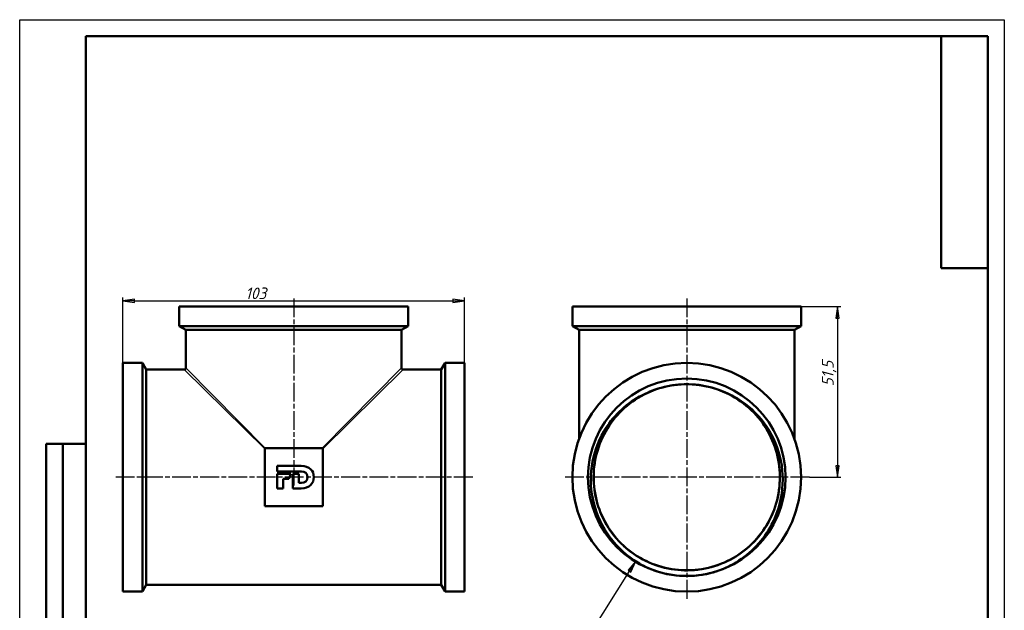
# Model space of a CAD drawing. Header units: millimetres. Extents: x 0 to 503, y -69 to 420.
# Tile 6 of 7: x 0 to 297, y 242 to 420. Entities that reach past the tile are written whole.
import ezdxf
from ezdxf.enums import TextEntityAlignment as Align

# ---------------------------------------------------------------- set-up
doc = ezdxf.new("R2010")
doc.units = ezdxf.units.MM
doc.linetypes.add('CHAIN', pattern=[0.7087, 0.4724, -0.0591, 0.1181, -0.0591])
for name, color, linetype, lineweight in [('Видимые тонкие (ГОСТ)', 7, 'Continuous', 35), ('Видимый контур (ГОСТ)', 7, 'Continuous', 50), ('Кромка (ГОСТ)', 7, 'Continuous', 50), ('Маркер центра (ГОСТ)', 7, 'Continuous', 25), ('Обозначение (ГОСТ)', 7, 'Continuous', 25), ('Осевая линия (ГОСТ)', 7, 'Continuous', 25), ('Размер (ГОСТ)', 7, 'Continuous', 25), ('Эскизная геометрия (ГОСТ)', 7, 'Continuous', 50)]:
    doc.layers.add(name, color=color, linetype=linetype, lineweight=lineweight)
doc.styles.get("Standard").update_dxf_attribs({"font": 'GOST Common Italic.ttf'})
doc.styles.add('Обычный текст (ГОСТ)', font='GOST Common Italic.ttf')
doc.dimstyles.new('Обычный (ГОСТ)', dxfattribs={"dimtxt": 3.5, "dimasz": 3.5, "dimexe": 1, "dimexo": 0, "dimgap": 0.5, "dimtad": 1, "dimrnd": 1e-08, "dimtxsty": 'Обычный текст (ГОСТ)', "dimblk": 'Filled-1', "dimcen": 0.09, "dimdle": 15, "dimclrd": 256, "dimclre": 256, "dimclrt": 256, "dimazin": 2, "dimtfac": 0.714286, "dimtdec": 3, "dimtmove": 0, "dimatfit": 3, "dimfxl": 1, "dimtolj": 1, "dimlwd": 25, "dimlwe": 25, "dimarcsym": 0})

# ---------------------------------------------------------------- blocks, each defined once
blk = doc.blocks.new('Filled-1')
at = {"color": 0}
for p, q in [((0, 0), (-1, 0.143)), ((-1, 0.143), (-1, -0.143)), ((-1, 0), (0, 0)), ((-1, -0.143), (0, 0))]:
    blk.add_line(p, q, dxfattribs=at)
at = {"color": 0, "flags": 128}
blk.add_lwpolyline([(-1, -0.143), (0, 0), (-1, 0.143), (-1, -0.143)], dxfattribs=at)
at = {"color": 0}
blk.add_solid([(-1, -0.143), (0, 0), (-1, 0.143), (-1, -0.143)], dxfattribs=at)
blk = doc.blocks.new('*D6')
at = {"layer": 'Defpoints', "color": 0, "linetype": 'Continuous', "transparency": 16777216}
for p in [(235.71, 333.39), (238.21, 281.89), (246.72, 281.89)]:
    blk.add_point(p, dxfattribs=at)
at = {"layer": 'Размер (ГОСТ)', "linetype": 'Continuous', "lineweight": 25, "transparency": 16777216}
for p, q in [((235.71, 333.39), (247.72, 333.39)), ((246.72, 329.89), (246.72, 285.39)), ((238.21, 281.89), (247.72, 281.89))]:
    blk.add_line(p, q, dxfattribs=at)
at = {"layer": 'Размер (ГОСТ)', "linetype": 'Continuous', "lineweight": 25, "transparency": 16777216, "xscale": 3.5, "yscale": 3.5, "zscale": 3.5}
for p, rotation in [((246.72, 333.39), 90), ((246.72, 281.89), 270)]:
    blk.add_blockref('Filled-1', p, dxfattribs=dict(at, rotation=rotation))
at = {"layer": 'Размер (ГОСТ)', "linetype": 'Continuous', "lineweight": 25, "transparency": 16777216, "insert": (242.02, 309.35), "char_height": 3.5, "attachment_point": 1, "rotation": 90, "style": 'Обычный текст (ГОСТ)'}
blk.add_mtext('\\A1;51,5', dxfattribs=at)
blk = doc.blocks.new('*D7')
at = {"layer": 'Defpoints', "color": 0, "linetype": 'Continuous', "transparency": 16777216}
for p in [(134.15, 335.16), (31.15, 316.39), (134.15, 316.39)]:
    blk.add_point(p, dxfattribs=at)
at = {"layer": 'Размер (ГОСТ)', "linetype": 'Continuous', "lineweight": 25, "transparency": 16777216}
for p, q in [((31.15, 316.39), (31.15, 336.16)), ((134.15, 316.39), (134.15, 336.16)), ((34.65, 335.16), (130.65, 335.16))]:
    blk.add_line(p, q, dxfattribs=at)
at = {"layer": 'Размер (ГОСТ)', "linetype": 'Continuous', "lineweight": 25, "transparency": 16777216, "xscale": 3.5, "yscale": 3.5, "zscale": 3.5, "rotation": 180}
blk.add_blockref('Filled-1', (31.15, 335.16), dxfattribs=at)
at = {"layer": 'Размер (ГОСТ)', "linetype": 'Continuous', "lineweight": 25, "transparency": 16777216, "xscale": 3.5, "yscale": 3.5, "zscale": 3.5}
blk.add_blockref('Filled-1', (134.15, 335.16), dxfattribs=at)
at = {"layer": 'Размер (ГОСТ)', "linetype": 'Continuous', "lineweight": 25, "transparency": 16777216, "insert": (68.06, 339.16), "char_height": 3.5, "attachment_point": 1, "style": 'Обычный текст (ГОСТ)'}
blk.add_mtext('\\A1;103', dxfattribs=at)
blk = doc.blocks.new('ГОСТ - Доп. графы 2')
at = {"layer": 'Эскизная геометрия (ГОСТ)'}
for p, q in [((-12, 0), (-12, 120)), ((-12, 120), (0, 120)), ((-7, 0), (-7, 120)), ((-12, 60), (0, 60)), ((0, 0), (-12, 0))]:
    blk.add_line(p, q, dxfattribs=at)
at = {"layer": 'Обозначение (ГОСТ)', "lineweight": 30, "width": 0.8, "flags": 17}
for tag, p in [('Первичная_применяемость', (-3.65, 90.03)), ('Справочный_номер', (-3.55, 30.02))]:
    blk.add_attdef(tag, text='', height=3.17, rotation=90, dxfattribs=at).set_placement(p, align=Align.MIDDLE_CENTER)
blk = doc.blocks.new('ГОСТ - Доп. графы 4')
at = {"layer": 'Эскизная геометрия (ГОСТ)'}
for p, q in [((-14, -70), (-14, 0)), ((0, 0), (0, -70)), ((0, -70), (-14, -70))]:
    blk.add_line(p, q, dxfattribs=at)
at = {"layer": 'Обозначение (ГОСТ)', "color": 7, "lineweight": 30, "width": 0.8, "flags": 17}
blk.add_attdef('ОБОЗНАЧЕНИЕ', text='', height=5, rotation=90, dxfattribs=at).set_placement((-6.99, -35.15), align=Align.MIDDLE_CENTER)
blk = doc.blocks.new('Рамки ГОСТ_ граница 420x297')
at = {"layer": 'Кромка (ГОСТ)', "lineweight": 25}
for p, q in [((0, 0), (0, 420)), ((0, 420), (297, 420)), ((297, 420), (297, 0))]:
    blk.add_line(p, q, dxfattribs=at)
at = {"layer": 'Кромка (ГОСТ)'}
for p, q in [((292, 415), (20, 415)), ((20, 415), (20, 5)), ((292, 5), (292, 415))]:
    blk.add_line(p, q, dxfattribs=at)
blk = doc.blocks.new('*D10')
at = {"layer": 'Defpoints', "color": 0, "linetype": 'Continuous', "transparency": 16777216}
for p in [(201.22, 281.04), (185.82, 256.53)]:
    blk.add_point(p, dxfattribs=at)
at = {"layer": 'Размер (ГОСТ)', "linetype": 'Continuous', "lineweight": 25, "transparency": 16777216}
for p, q in [((158.41, 212.89), (183.96, 253.56)), ((144.48, 212.89), (158.41, 212.89))]:
    blk.add_line(p, q, dxfattribs=at)
at = {"layer": 'Размер (ГОСТ)', "linetype": 'Continuous', "lineweight": 25, "transparency": 16777216, "xscale": 3.5, "yscale": 3.5, "zscale": 3.5, "rotation": 57.86639964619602}
blk.add_blockref('Filled-1', (185.82, 256.53), dxfattribs=at)
at = {"layer": 'Размер (ГОСТ)', "linetype": 'Continuous', "lineweight": 25, "transparency": 16777216, "insert": (144.48, 216.9), "char_height": 3.5, "attachment_point": 1, "style": 'Обычный текст (ГОСТ)'}
blk.add_mtext('\\A1; \\fGOST Common|b0|i1;\\H3.5000;G 2"', dxfattribs=at)

msp = doc.modelspace()

# ---------------------------------------------------------------- linework, layer by layer
at = {"layer": 'Видимые тонкие (ГОСТ)'}
for p, q in [((50.154, 314.893), (74.036, 290.643)), ((91.271, 290.643), (115.154, 314.893)), ((73.904, 290.51), (49.654, 314.393)), ((115.654, 314.393), (91.404, 290.51))]:
    msp.add_line(p, q, dxfattribs=at)
for points, knots in [([(215.31, 306.322), (220.027, 303.6), (223.926, 299.479), (226.383, 294.619), (228.841, 289.759), (229.848, 284.177), (229.244, 278.765), (228.64, 273.353), (226.428, 268.131), (222.96, 263.932), (219.493, 259.734), (214.784, 256.575), (209.584, 254.959), (204.385, 253.343), (198.715, 253.276), (193.479, 254.769), (188.244, 256.262), (183.462, 259.309), (179.897, 263.423), (176.333, 267.537), (173.998, 272.704), (173.265, 278.098), (172.533, 283.491), (173.406, 289.093), (175.744, 294.008), (178.081, 298.923), (181.876, 303.134), (186.522, 305.969), (186.673, 306.061), (186.825, 306.151), (186.978, 306.241)], [0.5233568, 0.5233568, 0.5233568, 0.5233568, 1.1026608, 1.1026608, 1.1026608, 1.6819133, 1.6819133, 1.6819133, 2.2611149, 2.2611149, 2.2611149, 2.8402664, 2.8402664, 2.8402664, 3.4193683, 3.4193683, 3.4193683, 3.9984212, 3.9984212, 3.9984212, 4.5774257, 4.5774257, 4.5774257, 5.1563824, 5.1563824, 5.1563824, 5.7352919, 5.7352919, 5.7352919, 5.7541062, 5.7541062, 5.7541062, 5.7541062]), ([(216.115, 256.221), (211.221, 253.38), (205.501, 251.981), (199.848, 252.241), (195.161, 252.457), (190.534, 253.813), (186.46, 256.139)], [2.6156521, 2.6156521, 2.6156521, 2.6156521, 3.1876031, 3.1876031, 3.1876031, 3.661811, 3.661811, 3.661811, 3.661811])]:
    msp.add_open_spline(points, degree=3, knots=knots, dxfattribs=at)
at = {"layer": 'Видимый контур (ГОСТ)'}
for p, q in [((48.154, 333.393), (117.154, 333.393)), ((48.154, 333.393), (48.154, 327.547)), ((117.154, 333.393), (117.154, 327.547)), ((166.713, 333.393), (235.713, 333.393)), ((166.713, 333.393), (166.713, 327.547)), ((235.713, 333.393), (235.713, 327.547)), ((48.154, 327.547), (117.154, 327.547)), ((50.154, 326.393), (48.154, 327.547)), ((115.154, 326.393), (117.154, 327.547)), ((166.713, 327.547), (235.713, 327.547)), ((168.713, 326.393), (166.713, 327.547)), ((233.713, 326.393), (235.713, 327.547)), ((50.154, 326.393), (115.154, 326.393)), ((50.154, 326.393), (50.154, 314.893)), ((115.154, 326.393), (115.154, 314.893)), ((168.713, 326.393), (233.713, 326.393)), ((168.713, 326.393), (168.713, 293.468)), ((233.713, 326.393), (233.713, 293.468)), ((31.154, 316.393), (31.154, 247.393)), ((36.999, 316.393), (31.154, 316.393)), ((36.999, 316.393), (36.999, 247.393)), ((38.154, 314.393), (36.999, 316.393)), ((127.154, 314.393), (128.308, 316.393)), ((128.308, 316.393), (128.308, 247.393)), ((134.154, 316.393), (128.308, 316.393)), ((134.154, 316.393), (134.154, 247.393)), ((38.154, 314.393), (38.154, 249.393)), ((49.654, 314.393), (38.154, 314.393)), ((127.154, 314.393), (115.654, 314.393)), ((127.154, 314.393), (127.154, 249.393)), ((91.404, 290.643), (73.904, 290.643)), ((73.904, 290.643), (73.904, 273.143)), ((91.404, 273.143), (91.404, 290.643)), ((77.623, 285.316), (84.954, 285.316)), ((77.623, 283.673), (77.623, 285.316)), ((84.982, 283.673), (77.623, 283.673)), ((77.623, 282.905), (81.789, 282.905)), ((77.623, 278.552), (77.623, 282.905)), ((81.789, 282.905), (81.165, 281.435)), ((82.367, 282.905), (84.226, 282.905)), ((82.367, 278.552), (82.367, 282.905)), ((84.226, 282.905), (84.226, 280.214)), ((81.165, 281.435), (79.481, 281.435)), ((79.481, 281.435), (79.481, 278.552)), ((84.226, 280.214), (84.982, 280.214)), ((79.481, 278.552), (77.623, 278.552)), ((84.915, 278.552), (82.367, 278.552)), ((73.904, 273.143), (91.404, 273.143)), ((36.999, 247.393), (31.154, 247.393)), ((38.154, 249.393), (36.999, 247.393)), ((127.154, 249.393), (38.154, 249.393)), ((127.154, 249.393), (128.308, 247.393)), ((134.154, 247.393), (128.308, 247.393))]:
    msp.add_line(p, q, dxfattribs=at)
for radius in [34.5, 29.8, 29.8]:
    msp.add_circle((201.213, 281.893), radius, dxfattribs=at)
for centre, radius, start, end in [((49.654, 314.893), 0.5, 270, 0), ((115.654, 314.893), 0.5, 180, 270), ((201.213, 281.893), 28.088, 88.65161, 91.67625)]:
    msp.add_arc(centre, radius, start, end, dxfattribs=at)
for points, knots in [([(200.391, 309.965), (199.257, 309.933), (198.125, 309.833), (197.002, 309.663), (191.636, 308.849), (186.521, 306.439), (182.477, 302.818), (178.436, 299.199), (175.478, 294.385), (174.078, 289.144), (172.678, 283.907), (172.838, 278.262), (174.533, 273.113), (176.236, 267.936), (179.484, 263.279), (183.752, 259.892), (188.013, 256.511), (193.274, 254.407), (198.691, 253.918), (204.099, 253.43), (209.643, 254.555), (214.434, 257.111), (219.219, 259.663), (223.235, 263.634), (225.843, 268.389), (228.46, 273.163), (229.647, 278.71), (229.212, 284.136), (228.778, 289.546), (226.735, 294.816), (223.41, 299.105), (220.079, 303.4), (215.474, 306.694), (210.333, 308.459), (207.613, 309.392), (204.749, 309.905), (201.874, 309.973)], [-6.2539293, -6.2539293, -6.2539293, -6.2539293, -6.1326959, -6.1326959, -6.1326959, -5.5529165, -5.5529165, -5.5529165, -4.9735204, -4.9735204, -4.9735204, -4.3944689, -4.3944689, -4.3944689, -3.8124573, -3.8124573, -3.8124573, -3.2315325, -3.2315325, -3.2315325, -2.6515345, -2.6515345, -2.6515345, -2.0723058, -2.0723058, -2.0723058, -1.4908246, -1.4908246, -1.4908246, -0.9112086, -0.9112086, -0.9112086, -0.3306829, -0.3306829, -0.3306829, -0.0235338, -0.0235338, -0.0235338, -0.0235338]), ([(186.978, 306.241), (188.266, 306.951), (190.154, 307.893), (195.119, 309.45), (197.742, 309.892), (200.392, 309.968)], [0, 0, 0, 0, 0.44125186, 0.44125186, 0.90161119, 0.90161119, 0.90161119, 0.90161119]), ([(201.874, 309.973), (204.524, 309.912), (207.15, 309.485), (212.124, 307.956), (214.018, 307.025), (215.31, 306.322)], [0.0653598, 0.0653598, 0.0653598, 0.0653598, 0.8614813, 0.8614813, 1.6248104, 1.6248104, 1.6248104, 1.6248104]), ([(186.459, 256.136), (183.168, 258.127), (180.295, 260.739), (175.739, 266.893), (174.088, 270.367), (172.227, 277.72), (172.021, 281.525), (173.08, 288.963), (174.322, 292.527), (177.505, 297.948), (179.082, 299.962), (182.721, 303.504), (184.762, 305.019), (186.978, 306.241)], [0, 0, 0, 0, 1.1540031, 1.1540031, 2.2974862, 2.2974862, 3.4304473, 3.4304473, 4.5528842, 4.5528842, 5.3177231, 5.3177231, 6.0775368, 6.0775368, 6.0775368, 6.0775368]), ([(215.31, 306.322), (218.55, 304.559), (221.413, 302.177), (226.093, 296.426), (227.855, 293.103), (230.022, 285.937), (230.394, 282.159), (229.671, 274.635), (228.57, 270.964), (225.573, 265.28), (224.04, 263.13), (220.432, 259.281), (218.371, 257.604), (216.115, 256.221)], [0, 0, 0, 0, 1.1067312, 1.1067312, 2.223978, 2.223978, 3.3517383, 3.3517383, 4.4900102, 4.4900102, 5.2780187, 5.2780187, 6.0710444, 6.0710444, 6.0710444, 6.0710444]), ([(201.299, 252.093), (198.255, 252.084), (195.225, 252.552), (189.768, 254.303), (187.791, 255.33), (186.459, 256.136)], [0, 0, 0, 0, 0.9130547, 0.9130547, 1.7211656, 1.7211656, 1.7211656, 1.7211656]), ([(216.115, 256.221), (214.788, 255.408), (212.818, 254.369), (207.37, 252.586), (204.343, 252.102), (201.299, 252.093)], [0, 0, 0, 0, 0.46704633, 0.46704633, 0.99490128, 0.99490128, 0.99490128, 0.99490128])]:
    msp.add_open_spline(points, degree=3, knots=knots, dxfattribs=at)
for points in [[(84.954, 285.316), (87.349, 285.316), (88.738, 283.925), (88.738, 281.954)], [(86.832, 281.943), (86.832, 283.026), (86.094, 283.673), (84.982, 283.673)], [(88.738, 281.954), (88.738, 280.002), (87.329, 278.552), (84.915, 278.552)], [(84.982, 280.214), (86.094, 280.214), (86.832, 280.834), (86.832, 281.943)]]:
    msp.add_open_spline(points, degree=3, dxfattribs=at)
at = {"layer": 'Маркер центра (ГОСТ)', "linetype": 'CHAIN', "ltscale": 11.993792}
for p, q in [((201.213, 318.893), (201.213, 244.893)), ((238.213, 281.893), (164.213, 281.893))]:
    msp.add_line(p, q, dxfattribs=at)
at = {"layer": 'Осевая линия (ГОСТ)', "linetype": 'CHAIN', "ltscale": 11.993792}
for p, q in [((82.654, 335.893), (82.654, 279.393)), ((201.213, 335.893), (201.213, 279.393)), ((136.654, 281.893), (28.654, 281.893))]:
    msp.add_line(p, q, dxfattribs=at)

# ---------------------------------------------------------------- block references
for name, p in [('Рамки ГОСТ_ граница 420x297', (0, 0)), ('ГОСТ - Доп. графы 4', (292, 415)), ('ГОСТ - Доп. графы 2', (20, 172))]:
    msp.add_blockref(name, p)

# ---------------------------------------------------------------- dimensions: what is measured, and where the dimension line sits
at = {"layer": 'Размер (ГОСТ)', "linetype": 'Continuous', "lineweight": 25}
dim = msp.add_linear_dim(base=(134.154, 335.156), p1=(31.154, 316.393), p2=(134.154, 316.393), dimstyle='Обычный (ГОСТ)', override={"dimgap": 0.5, "dimdec": 2, "dimtol": 0, "dimlim": 0, "dimtp": 0, "dimtm": 0, "dimtdec": 3, "dimtofl": 0, "dimatfit": 1}, dxfattribs=at)
dim.commit()
dim.dimension.update_dxf_attribs({"geometry": '*D7', "text_midpoint": (71.154, 335.156), "dimtype": 160})
dim = msp.add_linear_dim(base=(246.72, 281.893), p1=(235.713, 333.393), p2=(238.213, 281.893), angle=90, dimstyle='Обычный (ГОСТ)', override={"dimgap": 0.5, "dimdec": 2, "dimtol": 0, "dimlim": 0, "dimtp": 0, "dimtm": 0, "dimtdec": 3, "dimtofl": 0, "dimatfit": 1}, dxfattribs=at)
dim.commit()
dim.dimension.update_dxf_attribs({"geometry": '*D6', "text_midpoint": (246.72, 313.393), "dimtype": 160})
dim = msp.add_radius_dim(center=(201.216, 281.038), mpoint=(185.819, 256.527), text=' \\fGOST Common|b0|i1;\\H3.5000;G 2"', dimstyle='Обычный (ГОСТ)', override={"dimgap": 0.5, "dimtih": 1, "dimtoh": 1, "dimdec": 2, "dimlfac": 1, "dimcen": 0, "dimtol": 0, "dimlim": 0, "dimtp": 0, "dimtm": 0, "dimtdec": 3, "dimtofl": 0}, dxfattribs=at)
dim.commit()
dim.dimension.update_dxf_attribs({"geometry": '*D10', "text_midpoint": (149.753, 212.895), "dimtype": 164})

doc.saveas('drawing.dxf')
